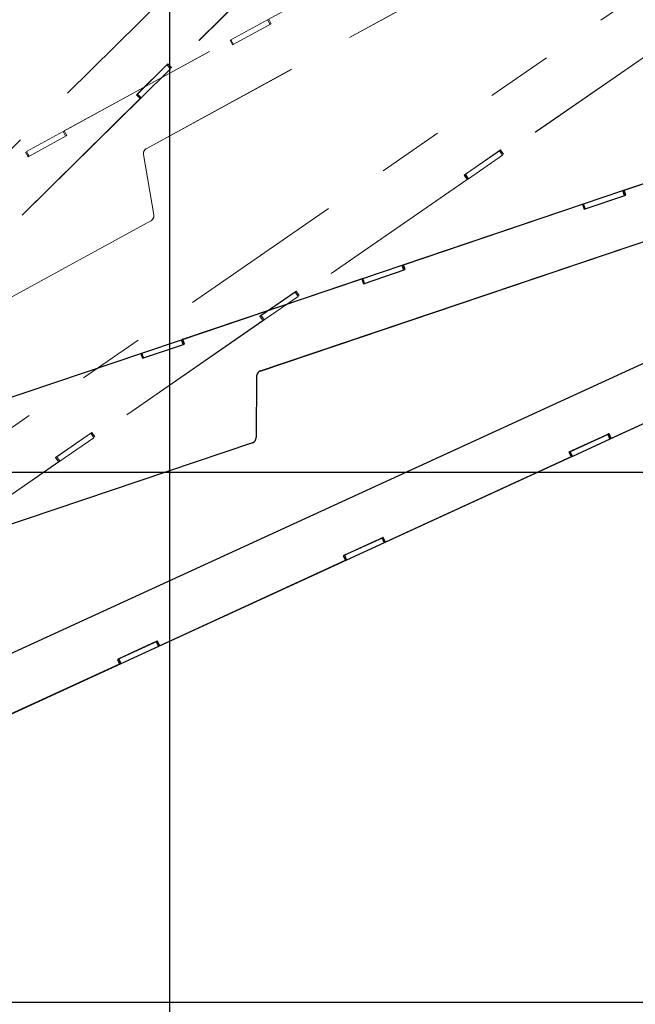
# Model space of a CAD drawing. Header units: inches. Extents: x 0.1 to 16.9, y 0.1 to 10.9.
# Tile 227 of 235: x 7.9 to 8.8, y 5.3 to 6.8. Entities that reach past the tile are written whole.
import ezdxf

# ---------------------------------------------------------------- set-up
doc = ezdxf.new("R2010")
doc.units = ezdxf.units.IN
doc.header["$MEASUREMENT"] = 0
doc.linetypes.add('PHANTOM', pattern=[0.5, 0.25, -0.05, 0.05, -0.05, 0.05, -0.05])
doc.layers.add('FORMAT', color=7, linetype='Continuous')
doc.layers.add('LAYER1', color=7, linetype='Continuous', lineweight=100)
doc.styles.add('SLDTEXTSTYLE0', font='TXT', dxfattribs={"width": 0.75})
doc.dimstyles.new('SLDDIMSTYLE4', dxfattribs={"dimtxt": 0.125, "dimasz": 0.13, "dimexe": 0, "dimexo": 0.0625, "dimgap": 0.03125, "dimtad": 0, "dimtih": 1, "dimtoh": 1, "dimdec": 0, "dimlfac": 15, "dimrnd": 1e-09, "dimzin": 12, "dimdsep": 46, "dimtxsty": 'SLDTEXTSTYLE0', "dimsah": 1, "dimcen": 0.09, "dimadec": 0, "dimazin": 3, "dimtfac": 1, "dimtdec": 0, "dimtofl": 0, "dimtmove": 0, "dimatfit": 3, "dimfxl": 0, "dimfrac": 2, "dimtolj": 1, "dimtzin": 12, "dimarcsym": 0})
doc.dimstyles.new('SLDDIMSTYLE6', dxfattribs={"dimtxt": 0.125, "dimasz": 0.13, "dimexe": 0, "dimexo": 0.0625, "dimgap": 0.03125, "dimtad": 0, "dimtih": 1, "dimtoh": 1, "dimdec": 0, "dimlfac": 15, "dimrnd": 1e-09, "dimzin": 12, "dimdsep": 46, "dimtxsty": 'SLDTEXTSTYLE0', "dimsah": 1, "dimcen": 0.09, "dimadec": 0, "dimazin": 3, "dimtfac": 1, "dimtdec": 3, "dimtofl": 0, "dimtmove": 0, "dimatfit": 3, "dimfxl": 0, "dimfrac": 2, "dimtolj": 1, "dimtzin": 12, "dimarcsym": 0})
doc.dimstyles.new('SLDDIMSTYLE7', dxfattribs={"dimtxt": 0.125, "dimasz": 0.13, "dimexe": 0, "dimexo": 0.0625, "dimgap": 0.03125, "dimtad": 0, "dimtih": 1, "dimtoh": 1, "dimlfac": 15, "dimrnd": 1e-09, "dimzin": 12, "dimdsep": 46, "dimtxsty": 'SLDTEXTSTYLE0', "dimsah": 1, "dimcen": 0.09, "dimadec": 0, "dimazin": 3, "dimtfac": 1, "dimtofl": 0, "dimtmove": 0, "dimatfit": 3, "dimfxl": 0, "dimfrac": 2, "dimtolj": 1, "dimtzin": 12, "dimarcsym": 0})

# ---------------------------------------------------------------- blocks, each defined once
blk = doc.blocks.new('_D_20')
at = {"layer": 'LAYER1'}
for p, q in [((12.9218, 8.1644), (13.7968, 8.1644)), ((13.6718, 8.1644), (13.6718, 5.9439)), ((13.4871, 5.9185), (13.449, 5.9185)), ((13.449, 5.9185), (13.449, 5.72)), ((13.8565, 5.9185), (13.8946, 5.9185)), ((13.8946, 5.9185), (13.8946, 5.72)), ((13.449, 5.72), (13.4871, 5.72)), ((13.8946, 5.72), (13.8565, 5.72)), ((13.6718, 2.9738), (13.6718, 5.3346)), ((13.0811, 2.9738), (13.7968, 2.9738))]:
    blk.add_line(p, q, dxfattribs=at)
for points in [[(13.6718, 8.1644), (13.6518, 8.0344), (13.6918, 8.0344)], [(13.6718, 2.9738), (13.6918, 3.1038), (13.6518, 3.1038)]]:
    blk.add_solid(points, dxfattribs=at)
at = {"layer": 'LAYER1', "char_height": 0.125, "attachment_point": 1, "style": 'SLDTEXTSTYLE0'}
for s, insert in [('1978', (13.4871, 5.8812)), ('78', (13.5794, 5.6941)), ('HOOK HEIGHT', (13.1122, 5.4957))]:
    blk.add_mtext(s, dxfattribs=dict(at, insert=insert))
blk = doc.blocks.new('_D_22')
at = {"layer": 'FORMAT'}
for p, q in [((9.091, 9.1371), (4.7154, 9.1371)), ((4.8404, 9.1371), (4.8404, 7.1438)), ((4.6556, 7.1184), (4.6176, 7.1184)), ((4.6176, 7.1184), (4.6176, 6.92)), ((5.0251, 7.1184), (5.0632, 7.1184)), ((5.0632, 7.1184), (5.0632, 6.92)), ((4.6176, 6.92), (4.6556, 6.92)), ((5.0632, 6.92), (5.0251, 6.92)), ((4.8404, 2.9738), (4.8404, 6.7329)), ((7.472, 2.9738), (4.7154, 2.9738))]:
    blk.add_line(p, q, dxfattribs=at)
for points in [[(4.8404, 9.1371), (4.8204, 9.0071), (4.8604, 9.0071)], [(4.8404, 2.9738), (4.8604, 3.1038), (4.8204, 3.1038)]]:
    blk.add_solid(points, dxfattribs=at)
at = {"layer": 'FORMAT', "char_height": 0.125, "attachment_point": 1, "style": 'SLDTEXTSTYLE0'}
for s, insert in [('2348', (4.6556, 7.0811)), ('92', (4.748, 6.8941))]:
    blk.add_mtext(s, dxfattribs=dict(at, insert=insert))
blk = doc.blocks.new('_D_24')
at = {"layer": 'FORMAT'}
for p, q in [((10.625, 1.6318), (10.625, 1.0855)), ((7.997, 1.5409), (7.997, 1.0855)), ((7.997, 1.2105), (8.7684, 1.2105)), ((10.625, 1.2105), (9.8797, 1.2105))]:
    blk.add_line(p, q, dxfattribs=at)
for points in [[(7.997, 1.2105), (8.127, 1.1905), (8.127, 1.2305)], [(10.625, 1.2105), (10.495, 1.2305), (10.495, 1.1905)]]:
    blk.add_solid(points, dxfattribs=at)
at = {"layer": 'FORMAT', "char_height": 0.125, "attachment_point": 1, "style": 'SLDTEXTSTYLE0'}
for s, insert in [('HOOK REACH', (8.7684, 1.4709)), ('[991-1295]', (8.9146, 1.2725)), ('39-51', (9.1116, 1.074))]:
    blk.add_mtext(s, dxfattribs=dict(at, insert=insert))

msp = doc.modelspace()

# ---------------------------------------------------------------- linework, layer by layer
at = {"color": 7, "linetype": 'Continuous'}
for p, q in [((8.097, 10.13837), (8.097, 2.13837)), ((5.697, 6.13837), (12.097, 6.13837)), ((5.697, 5.33837), (12.097, 5.33837))]:
    msp.add_line(p, q, dxfattribs=at)
at = {"color": 7, "linetype": 'PHANTOM', "lineweight": 18}
for p, q in [((8.65461, 7.41325), (6.96622, 5.74611)), ((8.06194, 6.62669), (8.88459, 7.07607)), ((8.06194, 6.62669), (8.88459, 7.07606)), ((8.06203, 6.6268), (8.88468, 7.07617)), ((8.95454, 6.96282), (7.0023, 5.61419)), ((8.32106, 6.96721), (8.09859, 6.74754)), ((8.31949, 6.96584), (8.09993, 6.74905)), ((8.31956, 6.96596), (8.1, 6.74917)), ((8.24522, 6.82138), (8.49894, 6.95998)), ((8.19, 6.79122), (8.24522, 6.82138)), ((8.19244, 6.78349), (8.25094, 6.81545)), ((8.24903, 6.8144), (8.24522, 6.82138)), ((8.25094, 6.81545), (8.24717, 6.82235)), ((8.8573, 6.79473), (8.60007, 6.61703)), ((8.85552, 6.79366), (8.60165, 6.61828)), ((8.85561, 6.79376), (8.60174, 6.61839)), ((7.93621, 6.65259), (8.18994, 6.79119)), ((7.93816, 6.65355), (8.18867, 6.79039)), ((8.18867, 6.79039), (8.19244, 6.78349)), ((8.18994, 6.79119), (8.19, 6.79122)), ((8.19375, 6.78421), (8.18994, 6.79119)), ((8.19381, 6.78424), (8.19, 6.79122)), ((8.09448, 6.75477), (8.04704, 6.70793)), ((8.09297, 6.75323), (8.0485, 6.70932)), ((8.0944, 6.75465), (8.09292, 6.75318)), ((8.09292, 6.75318), (8.09297, 6.75323)), ((8.0944, 6.75465), (8.09297, 6.75323)), ((8.09297, 6.75323), (8.09859, 6.74754)), ((8.09448, 6.75477), (8.0944, 6.75465)), ((8.09993, 6.74905), (8.0944, 6.75465)), ((8.1, 6.74917), (8.09448, 6.75477)), ((8.1, 6.74917), (8.09993, 6.74905)), ((8.09859, 6.74754), (8.05413, 6.70363)), ((8.04704, 6.70793), (8.05257, 6.70233)), ((8.04846, 6.70928), (8.04707, 6.70791)), ((8.0485, 6.70932), (8.04846, 6.70928)), ((8.04846, 6.70928), (8.05408, 6.70358)), ((8.0485, 6.70932), (8.05413, 6.70363)), ((8.05408, 6.70358), (7.83161, 6.48392)), ((8.0525, 6.70222), (7.83295, 6.48543)), ((8.05257, 6.70233), (7.83302, 6.48554)), ((8.05257, 6.70233), (8.0525, 6.70222)), ((8.05413, 6.70363), (8.05408, 6.70358)), ((7.881, 6.62243), (7.93621, 6.65259)), ((7.88343, 6.6147), (7.94193, 6.64665)), ((7.94003, 6.64561), (7.93621, 6.65259)), ((7.93816, 6.65355), (7.93807, 6.65345)), ((7.94193, 6.64665), (7.93816, 6.65355)), ((7.62721, 6.4838), (7.88094, 6.6224)), ((7.62915, 6.48476), (7.87966, 6.6216)), ((7.87966, 6.6216), (7.88343, 6.6147)), ((7.88094, 6.6224), (7.881, 6.62243)), ((7.88475, 6.61542), (7.88094, 6.6224)), ((7.88481, 6.61545), (7.881, 6.62243)), ((8.05781, 6.61809), (8.07334, 6.5268)), ((8.05781, 6.61809), (8.07334, 6.5268)), ((8.05781, 6.61809), (8.05781, 6.61809)), ((8.05983, 6.62505), (8.0594, 6.62454)), ((8.06203, 6.6268), (8.06194, 6.62669)), ((8.59727, 6.62486), (8.54243, 6.58697)), ((8.59552, 6.62361), (8.54411, 6.58809)), ((8.60007, 6.61703), (8.54865, 6.58151)), ((8.59718, 6.62476), (8.59547, 6.62357)), ((8.59547, 6.62357), (8.59552, 6.62361)), ((8.59718, 6.62476), (8.59552, 6.62361)), ((8.59552, 6.62361), (8.60007, 6.61703)), ((8.59727, 6.62486), (8.59718, 6.62476)), ((8.60165, 6.61828), (8.59718, 6.62476)), ((8.60174, 6.61839), (8.59727, 6.62486)), ((8.60174, 6.61839), (8.60165, 6.61828)), ((8.54243, 6.58697), (8.5469, 6.5805)), ((8.54405, 6.58805), (8.54245, 6.58695)), ((8.54411, 6.58809), (8.54405, 6.58805)), ((8.54405, 6.58805), (8.5486, 6.58147)), ((8.54411, 6.58809), (8.54865, 6.58151)), ((8.5486, 6.58147), (8.29136, 6.40377)), ((8.54681, 6.5804), (8.29295, 6.40503)), ((8.5469, 6.5805), (8.29304, 6.40513)), ((8.5469, 6.5805), (8.54681, 6.5804)), ((8.54865, 6.58151), (8.5486, 6.58147)), ((8.07334, 6.5268), (8.07334, 6.5268)), ((8.06903, 6.51799), (7.49672, 6.20536)), ((8.06903, 6.51799), (7.49673, 6.20537)), ((8.06912, 6.51809), (7.49682, 6.20547)), ((8.06903, 6.51799), (8.06912, 6.51809)), ((8.07123, 6.51973), (8.07132, 6.51983)), ((8.07174, 6.52034), (8.07132, 6.51983)), ((8.07132, 6.51983), (8.07141, 6.51994)), ((8.28856, 6.4116), (8.23372, 6.37372)), ((8.28682, 6.41035), (8.2354, 6.37483)), ((8.28847, 6.4115), (8.28676, 6.41031)), ((8.28676, 6.41031), (8.28682, 6.41035)), ((8.28847, 6.4115), (8.28682, 6.41035)), ((8.28682, 6.41035), (8.29136, 6.40377)), ((8.28856, 6.4116), (8.28847, 6.4115)), ((8.29295, 6.40503), (8.28847, 6.4115)), ((8.29304, 6.40513), (8.28856, 6.4116)), ((8.29136, 6.40377), (8.23995, 6.36825)), ((8.29304, 6.40513), (8.29295, 6.40503)), ((8.23989, 6.36821), (7.98266, 6.19051)), ((8.2381, 6.36714), (7.98424, 6.19177)), ((8.23819, 6.36724), (7.98433, 6.19187)), ((8.23372, 6.37372), (8.23819, 6.36724)), ((8.23534, 6.3748), (8.23374, 6.37369)), ((8.2354, 6.37483), (8.23534, 6.3748)), ((8.23534, 6.3748), (8.23989, 6.36821)), ((8.2354, 6.37483), (8.23995, 6.36825)), ((8.23819, 6.36724), (8.2381, 6.36714)), ((8.23995, 6.36825), (8.23989, 6.36821)), ((7.97986, 6.19834), (7.92501, 6.16046)), ((7.97811, 6.1971), (7.9267, 6.16158)), ((7.98266, 6.19051), (7.93124, 6.15499)), ((7.97977, 6.19824), (7.97805, 6.19706)), ((7.97805, 6.19706), (7.97811, 6.1971)), ((7.97977, 6.19824), (7.97811, 6.1971)), ((7.97811, 6.1971), (7.98266, 6.19051)), ((7.97986, 6.19834), (7.97977, 6.19824)), ((7.98424, 6.19177), (7.97977, 6.19824)), ((7.98433, 6.19187), (7.97986, 6.19834)), ((7.98433, 6.19187), (7.98424, 6.19177)), ((7.93119, 6.15496), (7.67395, 5.97726)), ((7.92949, 6.15398), (7.67562, 5.97861)), ((7.92501, 6.16046), (7.92949, 6.15398)), ((7.92664, 6.16154), (7.92503, 6.16043)), ((7.9267, 6.16158), (7.92664, 6.16154)), ((7.92664, 6.16154), (7.93119, 6.15496)), ((7.9267, 6.16158), (7.93124, 6.15499)), ((7.92949, 6.15398), (7.9294, 6.15388)), ((7.93124, 6.15499), (7.93119, 6.15496)), ((7.9294, 6.15388), (7.67553, 5.97851))]:
    msp.add_line(p, q, dxfattribs=at)
at = {"color": 7, "linetype": 'Continuous', "lineweight": 25}
for p, q in [((8.7822, 6.5636), (9.05614, 6.65604)), ((8.78429, 6.56422), (9.05476, 6.65548)), ((8.23429, 6.29113), (9.12246, 6.59082)), ((8.23429, 6.29113), (9.12246, 6.59082)), ((8.23439, 6.29121), (9.12257, 6.59091)), ((8.72258, 6.54349), (8.7822, 6.5636)), ((8.72365, 6.53545), (8.78681, 6.55676)), ((8.78474, 6.55607), (8.7822, 6.5636)), ((8.78429, 6.56422), (8.78419, 6.56413)), ((8.78681, 6.55676), (8.78429, 6.56422)), ((8.44858, 6.45103), (8.72252, 6.54346)), ((8.45067, 6.45165), (8.72113, 6.54291)), ((8.72113, 6.54291), (8.72365, 6.53545)), ((8.72252, 6.54346), (8.72258, 6.54349)), ((8.72506, 6.53593), (8.72252, 6.54346)), ((8.72513, 6.53595), (8.72258, 6.54349)), ((9.17169, 6.46715), (7.01492, 5.47801)), ((8.45067, 6.45165), (8.45057, 6.45156)), ((8.45319, 6.44419), (8.45067, 6.45165)), ((8.38897, 6.43092), (8.44858, 6.45103)), ((8.39003, 6.42288), (8.45319, 6.44419)), ((8.45112, 6.4435), (8.44858, 6.45103)), ((8.11497, 6.33846), (8.3889, 6.43089)), ((8.11705, 6.33907), (8.38751, 6.43033)), ((8.38751, 6.43033), (8.39003, 6.42288)), ((8.3889, 6.43089), (8.38897, 6.43092)), ((8.39145, 6.42336), (8.3889, 6.43089)), ((8.39151, 6.42338), (8.38897, 6.43092)), ((8.05535, 6.31834), (8.11497, 6.33846)), ((8.11751, 6.33093), (8.11497, 6.33846)), ((8.11705, 6.33907), (8.11694, 6.33899)), ((8.11956, 6.33162), (8.11705, 6.33907)), ((7.78135, 6.22589), (8.05529, 6.31832)), ((7.78343, 6.2265), (8.05389, 6.31776)), ((8.05389, 6.31776), (8.0564, 6.31031)), ((8.05529, 6.31832), (8.05535, 6.31834)), ((8.05783, 6.31079), (8.05529, 6.31832)), ((8.05789, 6.31081), (8.05535, 6.31834)), ((8.0564, 6.31031), (8.11956, 6.33162)), ((9.04674, 6.3185), (8.76256, 6.18816)), ((9.0448, 6.31775), (8.76434, 6.18912)), ((9.0449, 6.31784), (8.76444, 6.18921)), ((8.23192, 6.28988), (8.23141, 6.28944)), ((8.23439, 6.29121), (8.23429, 6.29113)), ((8.22873, 6.28337), (8.22816, 6.19077)), ((8.22873, 6.28337), (8.22816, 6.19077)), ((8.22873, 6.28337), (8.22873, 6.28337)), ((8.22486, 6.18417), (8.22496, 6.18426)), ((8.22547, 6.18468), (8.22496, 6.18426)), ((8.22497, 6.18426), (8.22507, 6.18435)), ((8.22816, 6.19077), (8.22816, 6.19077)), ((8.76116, 6.19636), (8.70057, 6.16857)), ((8.75923, 6.19543), (8.70242, 6.16938)), ((8.76256, 6.18816), (8.70576, 6.16211)), ((8.76106, 6.19627), (8.75916, 6.19541)), ((8.75916, 6.19541), (8.75923, 6.19543)), ((8.76106, 6.19627), (8.75923, 6.19543)), ((8.75923, 6.19543), (8.76256, 6.18816)), ((8.76116, 6.19636), (8.76106, 6.19627)), ((8.76434, 6.18912), (8.76106, 6.19627)), ((8.76444, 6.18921), (8.76116, 6.19636)), ((8.76444, 6.18921), (8.76434, 6.18912)), ((8.22239, 6.18284), (7.60449, 5.97435)), ((8.22239, 6.18284), (7.60449, 5.97435)), ((8.22249, 6.18293), (7.6046, 5.97443)), ((8.22239, 6.18284), (8.22249, 6.18293)), ((8.70236, 6.16935), (8.70059, 6.16854)), ((8.70242, 6.16938), (8.70236, 6.16935)), ((8.70236, 6.16935), (8.7057, 6.16208)), ((8.70242, 6.16938), (8.70576, 6.16211)), ((8.7057, 6.16208), (8.42151, 6.03175)), ((8.70375, 6.16134), (8.42329, 6.03271)), ((8.70385, 6.16142), (8.4234, 6.0328)), ((8.70057, 6.16857), (8.70385, 6.16142)), ((8.70385, 6.16142), (8.70375, 6.16134)), ((8.70576, 6.16211), (8.7057, 6.16208)), ((8.42012, 6.03995), (8.35953, 6.01216)), ((8.41818, 6.03902), (8.36138, 6.01297)), ((8.42001, 6.03986), (8.41812, 6.03899)), ((8.41812, 6.03899), (8.41818, 6.03902)), ((8.42001, 6.03986), (8.41818, 6.03902)), ((8.41818, 6.03902), (8.42151, 6.03175)), ((8.42012, 6.03995), (8.42001, 6.03986)), ((8.42329, 6.03271), (8.42001, 6.03986)), ((8.4234, 6.0328), (8.42012, 6.03995)), ((8.42151, 6.03175), (8.36471, 6.0057)), ((8.4234, 6.0328), (8.42329, 6.03271)), ((8.36465, 6.00567), (8.08047, 5.87534)), ((8.35953, 6.01216), (8.36281, 6.00501)), ((8.36131, 6.01294), (8.35954, 6.01213)), ((8.36138, 6.01297), (8.36131, 6.01294)), ((8.36131, 6.01294), (8.36465, 6.00567)), ((8.36138, 6.01297), (8.36471, 6.0057)), ((8.36471, 6.0057), (8.36465, 6.00567)), ((8.3627, 6.00492), (8.08224, 5.8763)), ((8.36281, 6.00501), (8.08235, 5.87639)), ((8.36281, 6.00501), (8.3627, 6.00492)), ((8.07907, 5.88354), (8.01848, 5.85575)), ((8.07713, 5.88261), (8.02033, 5.85656)), ((8.08047, 5.87534), (8.02366, 5.84929)), ((8.07896, 5.88345), (8.07707, 5.88258)), ((8.07707, 5.88258), (8.07713, 5.88261)), ((8.07896, 5.88345), (8.07713, 5.88261)), ((8.07713, 5.88261), (8.08047, 5.87534)), ((8.07907, 5.88354), (8.07896, 5.88345)), ((8.08224, 5.8763), (8.07896, 5.88345)), ((8.08235, 5.87639), (8.07907, 5.88354)), ((8.08235, 5.87639), (8.08224, 5.8763)), ((8.0236, 5.84926), (7.73942, 5.71893)), ((8.02165, 5.84851), (7.74119, 5.71989)), ((8.02176, 5.8486), (7.7413, 5.71997)), ((8.01848, 5.85575), (8.02176, 5.8486)), ((8.02027, 5.85653), (8.01849, 5.85572)), ((8.02033, 5.85656), (8.02027, 5.85653)), ((8.02027, 5.85653), (8.0236, 5.84926)), ((8.02033, 5.85656), (8.02366, 5.84929)), ((8.02176, 5.8486), (8.02165, 5.84851)), ((8.02366, 5.84929), (8.0236, 5.84926))]:
    msp.add_line(p, q, dxfattribs=at)
at = {"color": 7, "linetype": 'PHANTOM', "lineweight": 18, "flags": 128}
msp.add_lwpolyline([(8.07051, 6.51902), (8.07106, 6.51955), (8.07123, 6.51973)], dxfattribs=at)
at = {"color": 7, "linetype": 'PHANTOM', "lineweight": 18}
for centre, start, end in [((8.06603, 6.61949), 118.64647, 189.65227), ((8.06594, 6.61938), 118.64555, 139.01056), ((8.06512, 6.5254), 298.64647, 9.65227), ((8.06503, 6.5253), 298.64555, 319.01056)]:
    msp.add_arc(centre, 0.00833, start, end, dxfattribs=at)
at = {"color": 7, "linetype": 'Continuous', "lineweight": 25}
for centre, start, end in [((8.23706, 6.28332), 108.64647, 179.65227), ((8.23695, 6.28323), 108.64555, 129.01056), ((8.21972, 6.19073), 288.64555, 309.01056), ((8.21972, 6.19073), 288.64557, 308.03959), ((8.21983, 6.19082), 288.64647, 359.65227)]:
    msp.add_arc(centre, 0.00833, start, end, dxfattribs=at)

# ---------------------------------------------------------------- dimensions: what is measured, and where the dimension line sits
at = {"layer": 'FORMAT'}
dim = msp.add_linear_dim(base=(4.84036, 2.97379), p1=(9.14103, 9.13711), p2=(7.522, 2.97379), angle=90, dimstyle='SLDDIMSTYLE6', dxfattribs=at)
dim.commit()
dim.dimension.update_dxf_attribs({"geometry": '_D_22', "text_midpoint": (4.84036, 6.93837), "dimtype": 160})
dim = msp.add_linear_dim(base=(10.62501, 1.21054), p1=(7.997, 2.17004), p2=(10.62501, 6.24061), angle=0, text='HOOK REACH\\P[991-1295]\\P39-51', dimstyle='SLDDIMSTYLE7', dxfattribs=at)
dim.commit()
dim.dimension.update_dxf_attribs({"geometry": '_D_24', "text_midpoint": (9.32403, 1.21054), "dimtype": 160})
at = {"layer": 'LAYER1'}
dim = msp.add_linear_dim(base=(13.6718, 2.97379), p1=(9.26678, 8.16436), p2=(8.03033, 2.97379), angle=90, text='<>\\PHOOK HEIGHT', dimstyle='SLDDIMSTYLE4', dxfattribs=at)
dim.commit()
dim.dimension.update_dxf_attribs({"geometry": '_D_20', "text_midpoint": (13.6718, 5.63922), "dimtype": 160})

doc.saveas('drawing.dxf')
